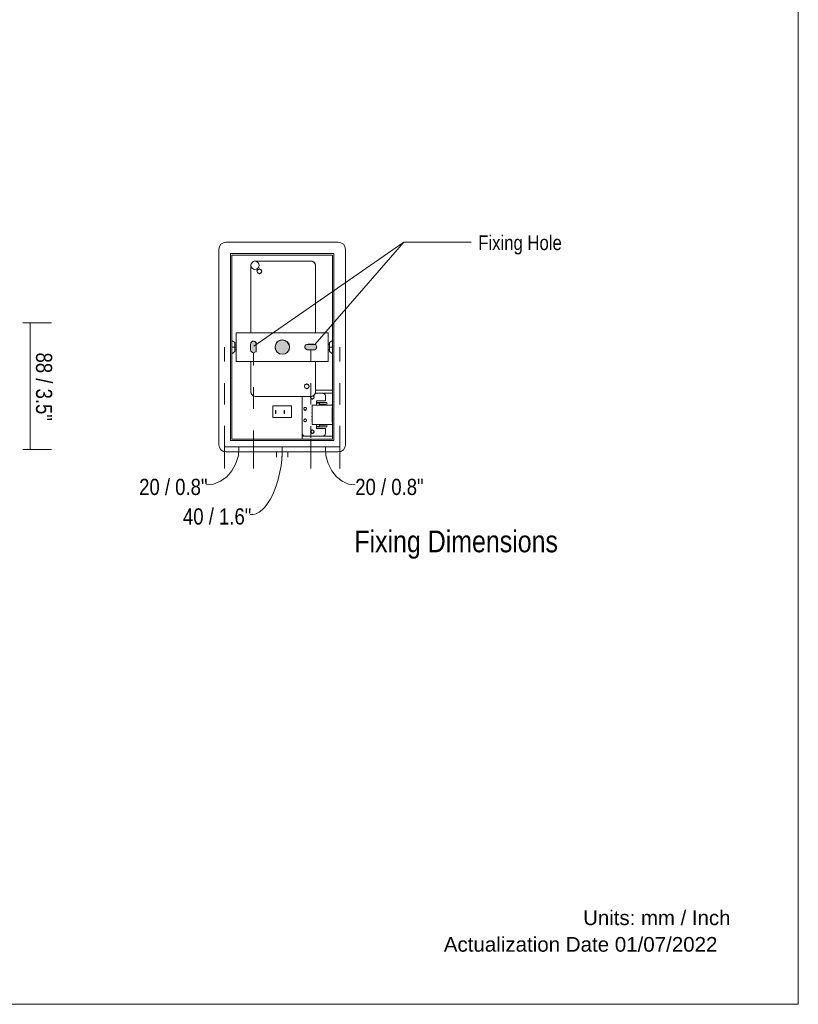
# Model space of a CAD drawing. Header units: millimetres. Extents: x -514 to 565, y -1027 to 499.
# Tile 2 of 4: x 8 to 565, y -1027 to -323. Entities that reach past the tile are written whole.
import ezdxf

# ---------------------------------------------------------------- set-up
doc = ezdxf.new("R2010")
doc.units = ezdxf.units.MM
for name, color, linetype, true_color in [('PDF_Geometría', 7, 'Continuous', 0xc0c0c0), ('PDF_Rellenos sólidos', 7, 'Continuous', 0xf7f7f7), ('PDF_Texto', 7, 'Continuous', 0x5b5b5b)]:
    doc.layers.add(name, color=color, linetype=linetype, true_color=true_color)
doc.styles.add('PDF Arial Narrow', font='ARIALN.TTF')
doc.styles.add('PDF MontserratLight', font='arial.ttf')
doc.styles.add('PDF MontserratThin', font='arial.ttf')

msp = doc.modelspace()

# ---------------------------------------------------------------- hatches: boundary and pattern name
at = {"layer": 'PDF_Rellenos sólidos', "true_color": 0xe2e2e2, "transparency": 33554559}
h = msp.add_hatch(color=254, dxfattribs=at)
h.paths.add_polyline_path([(197.62, -552.23), (196.97, -552.01), (194.35, -552.01), (193.05, -552.67), (192.83, -552.89), (191.96, -553.32), (191.52, -554.19), (191.31, -554.41), (190.65, -555.72), (190.65, -557.46), (190.87, -557.46), (190.87, -558.76), (191.09, -558.76), (191.09, -559.2), (191.31, -559.2), (191.31, -559.63), (191.52, -559.63), (191.52, -560.07), (191.74, -560.07), (192.39, -560.72), (192.83, -560.94), (193.48, -561.59), (194.35, -562.03), (195.66, -562.25), (195.66, -562.03), (197.18, -561.81), (198.93, -560.94), (200.01, -559.85), (200.23, -559.42), (200.45, -558.76), (200.67, -557.89), (200.88, -555.93), (200.67, -555.93), (200.67, -555.5), (200.45, -555.5), (200.45, -555.06), (200.23, -555.06), (200.23, -554.63), (200.01, -554.63), (200.01, -554.19), (198.49, -552.67)])
h.paths.add_polyline_path([(220.48, -556.59), (220.26, -556.59), (220.26, -556.15), (220.04, -556.15), (220.04, -555.72), (219.83, -555.5), (219.17, -555.28), (213.08, -555.28), (212.64, -555.5), (212.64, -555.93), (212.21, -555.93), (211.99, -556.59), (211.99, -557.46), (212.21, -557.46), (212.21, -558.11), (212.42, -558.11), (212.42, -558.55), (212.64, -558.55), (213.08, -558.76), (213.29, -558.98), (218.95, -559.2), (218.95, -558.98), (219.39, -558.76), (220.26, -557.89)])
h.paths.add_polyline_path([(173.02, -555.06), (173.24, -555.28), (173.24, -559.85), (173.45, -559.85), (173.67, -560.07), (173.67, -560.51), (173.89, -560.51), (174.32, -560.94), (174.98, -561.16), (175.2, -561.38), (175.2, -561.16), (175.85, -560.94), (176.28, -560.72), (176.94, -560.07), (177.15, -553.97), (176.5, -553.32), (176.07, -553.1), (174.32, -553.1), (173.67, -553.32), (173.45, -553.97), (173.24, -554.41)])

# ---------------------------------------------------------------- linework, layer by layer
at = {"layer": 'PDF_Geometría', "color": 7, "lineweight": 18}
for points in [[(-514.5, -1027.27), (564.89, -1027.27), (564.89, 499.29), (-514.5, 499.29)], [(162.79, -547.01), (162.79, -567.47), (228.53, -567.47), (228.53, -547.01)], [(173.02, -559.2), (173.02, -555.06), (173.24, -554.63), (173.45, -553.97), (173.67, -553.54), (174.11, -553.32), (174.54, -553.1), (175.2, -553.1), (175.63, -553.1), (176.07, -553.32), (176.5, -553.54), (176.94, -553.97), (177.15, -554.63), (177.15, -555.06), (177.15, -559.2), (177.15, -559.85), (176.94, -560.29), (176.5, -560.72), (176.07, -560.94), (175.63, -561.16), (175.2, -561.38), (174.54, -561.16), (174.11, -560.94), (173.67, -560.72), (173.45, -560.29), (173.24, -559.85)], [(214.16, -555.06), (218.3, -555.06), (218.95, -555.28), (219.39, -555.5), (219.83, -555.72), (220.04, -556.15), (220.26, -556.59), (220.48, -557.24), (220.26, -557.67), (220.04, -558.11), (219.83, -558.55), (219.39, -558.98), (218.95, -559.2), (218.3, -559.2), (214.16, -559.2), (213.51, -559.2), (213.08, -558.98), (212.64, -558.55), (212.21, -558.11), (211.99, -557.67), (211.99, -557.24), (211.99, -556.59), (212.21, -556.15), (212.64, -555.72), (213.08, -555.5), (213.51, -555.28)]]:
    msp.add_lwpolyline(points, close=True, dxfattribs=at)
at = {"layer": 'PDF_Geometría', "color": 254, "lineweight": 9, "true_color": 0xeaeaea}
for points in [[(150.38, -487.36), (150.38, -522.19), (150.38, -557.24), (150.38, -592.07), (150.38, -627.12), (150.81, -629.08), (151.9, -630.82), (153.64, -631.91), (155.6, -632.13), (175.63, -632.13), (195.66, -632.13), (215.69, -632.13), (235.72, -632.13), (237.68, -631.91), (239.42, -630.82), (240.51, -629.08), (240.94, -627.12), (240.94, -592.07), (240.94, -557.24), (240.94, -522.19), (240.94, -487.36), (240.51, -485.4), (239.42, -483.65), (237.68, -482.57), (235.72, -482.13), (215.69, -482.13), (195.66, -482.13), (175.63, -482.13), (155.6, -482.13), (153.64, -482.57), (151.9, -483.65), (150.81, -485.4)], [(235.72, -632.13), (237.68, -631.91), (239.42, -630.82), (240.51, -629.08), (240.94, -627.12), (240.94, -592.07), (240.94, -557.24), (240.94, -522.19), (240.94, -487.36), (240.51, -485.4), (239.42, -483.65), (237.68, -482.57), (235.72, -482.13), (215.69, -482.13), (195.66, -482.13), (175.63, -482.13), (155.6, -482.13), (153.64, -482.57), (151.9, -483.65), (150.81, -485.4), (150.38, -487.36), (150.38, -522.19), (150.38, -557.24), (150.38, -592.07), (150.38, -627.12), (150.81, -629.08), (151.9, -630.82), (153.64, -631.91), (155.6, -632.13), (175.63, -632.13), (195.66, -632.13), (215.69, -632.13)], [(150.38, -487.36), (150.81, -485.4), (151.9, -483.65), (153.64, -482.57), (155.6, -482.13), (153.64, -482.57), (151.9, -483.65), (150.81, -485.4)], [(155.6, -482.13), (175.63, -482.13), (195.66, -482.13), (215.69, -482.13), (235.72, -482.13), (215.69, -482.13), (195.66, -482.13), (175.63, -482.13)], [(235.72, -482.13), (237.68, -482.57), (239.42, -483.65), (240.51, -485.4), (240.94, -487.36), (240.51, -485.4), (239.42, -483.65), (237.68, -482.57)], [(150.38, -487.36), (150.38, -522.19), (150.38, -557.24), (150.38, -592.07), (150.38, -627.12), (150.38, -592.07), (150.38, -557.24), (150.38, -522.19)], [(158.65, -490.4), (158.65, -523.71), (158.65, -557.24), (158.65, -590.55), (158.65, -624.08), (177.15, -624.08), (195.66, -624.08), (214.16, -624.08), (232.67, -624.08), (232.67, -590.55), (232.67, -557.24), (232.67, -523.71), (232.67, -490.4), (214.16, -490.4), (195.66, -490.4), (177.15, -490.4), (158.65, -490.4), (158.65, -523.71), (158.65, -557.24), (158.65, -590.55), (158.65, -624.08), (177.15, -624.08), (195.66, -624.08), (214.16, -624.08), (232.67, -624.08), (232.67, -590.55), (232.67, -557.24), (232.67, -523.71), (232.67, -490.4), (214.16, -490.4), (195.66, -490.4), (177.15, -490.4)], [(159.74, -622.99), (159.74, -590.11), (159.74, -557.24), (159.74, -524.37), (159.74, -491.49), (177.81, -491.49), (195.66, -491.49), (213.73, -491.49), (231.58, -491.49), (231.58, -524.37), (231.58, -557.24), (231.58, -590.11), (231.58, -622.99), (213.73, -622.99), (195.66, -622.99), (177.81, -622.99)], [(240.94, -487.36), (240.94, -522.19), (240.94, -557.24), (240.94, -592.07), (240.94, -627.12), (240.94, -592.07), (240.94, -557.24), (240.94, -522.19)], [(219.39, -547.01), (219.39, -544.18), (219.39, -531.55), (219.39, -518.92), (219.39, -518.71), (219.39, -518.49), (219.39, -518.27), (219.39, -513.04), (219.39, -508.04), (219.39, -503.47), (219.39, -498.89), (219.39, -498.24), (219.17, -497.59), (218.95, -497.15), (218.52, -496.5), (218.08, -496.28), (217.43, -496.06), (217, -495.85), (216.34, -495.85), (206.33, -495.85), (196.31, -495.85), (186.3, -495.85), (176.28, -495.85), (175.63, -495.85), (175.2, -496.06), (174.76, -496.28), (174.32, -496.5), (173.89, -497.15), (173.45, -497.59), (173.24, -498.24), (173.24, -498.89), (173.24, -503.47), (173.24, -508.04), (173.24, -513.04), (173.24, -518.27), (173.24, -518.49), (173.24, -518.71), (173.24, -518.92), (173.24, -531.55), (173.24, -544.18), (173.24, -547.01), (173.24, -544.18), (173.24, -521.54), (173.24, -498.89), (173.45, -497.81), (174.11, -496.72), (175.2, -496.06), (176.28, -495.85), (186.3, -495.85), (196.31, -495.85), (206.33, -495.85), (216.34, -495.85), (217.43, -496.06), (218.52, -496.72), (219.17, -497.81), (219.39, -498.89), (219.39, -521.54), (219.39, -544.18)], [(173.24, -547.01), (173.24, -544.18), (173.24, -531.55), (173.24, -518.92), (173.24, -518.71), (173.24, -518.49), (173.24, -518.27), (173.24, -513.26), (173.24, -508.04), (173.24, -503.25), (173.24, -498.89), (173.24, -521.54), (173.24, -544.18)], [(216.34, -495.85), (206.33, -495.85), (196.31, -495.85), (186.3, -495.85), (176.28, -495.85), (186.3, -495.85), (196.31, -495.85), (206.33, -495.85)], [(204.15, -495.85), (200.23, -495.85), (196.31, -495.85), (192.39, -495.85), (188.69, -495.85), (192.39, -495.85), (196.31, -495.85), (200.23, -495.85)], [(188.69, -495.85), (192.39, -495.85), (196.31, -495.85), (200.23, -495.85), (204.15, -495.85), (200.23, -495.85), (196.31, -495.85), (192.39, -495.85)], [(218.52, -496.5), (218.08, -496.28), (217.43, -496.06), (217, -495.85), (216.34, -495.85), (217.65, -496.06), (218.52, -496.72), (219.17, -497.81), (219.39, -498.89), (219.39, -498.24), (219.17, -497.59), (218.95, -497.15)], [(219.39, -547.01), (219.39, -544.18), (219.39, -521.54), (219.39, -498.89), (219.39, -503.25), (219.39, -508.04), (219.39, -513.26), (219.39, -518.27), (219.39, -518.49), (219.39, -518.71), (219.39, -518.92), (219.39, -531.55), (219.39, -544.18)], [(179.33, -501.29), (180.64, -501.72), (181.07, -503.03), (180.64, -504.34), (179.33, -504.77), (178.24, -504.34), (177.59, -503.03), (178.24, -501.72)], [(179.33, -501.29), (180.64, -502.16), (181.07, -503.03), (180.64, -503.9), (179.33, -504.77), (178.03, -503.9), (177.59, -503.03), (178.03, -502.16)], [(179.33, -504.77), (180.64, -503.9), (181.07, -503.03), (180.64, -502.16), (179.33, -501.29), (178.03, -502.16), (177.59, -503.03), (178.03, -503.9)], [(162.79, -567.47), (162.79, -562.25), (162.79, -557.24), (162.79, -552.01), (162.79, -547.01), (179.33, -547.01), (195.66, -547.01), (212.21, -547.01), (228.53, -547.01), (228.53, -552.01), (228.53, -557.24), (228.53, -562.25), (228.53, -567.47), (212.21, -567.47), (195.66, -567.47), (179.33, -567.47)], [(228.53, -547.01), (228.1, -547.01), (227.88, -547.01), (227.45, -547.01), (227.01, -547.01), (211.33, -547.01), (195.66, -547.01), (179.98, -547.01), (164.31, -547.01), (163.87, -547.01), (163.66, -547.01), (163.22, -547.01), (162.79, -547.01), (179.33, -547.01), (195.66, -547.01), (212.21, -547.01)], [(158.65, -557.24), (158.65, -555.28), (158.65, -553.97), (158.65, -552.89), (158.65, -552.67), (158.65, -552.89), (158.65, -553.97), (158.65, -555.28), (158.65, -557.24), (158.65, -558.98), (158.65, -560.51), (158.65, -561.38), (158.65, -561.81), (158.65, -561.38), (158.65, -560.51), (158.65, -558.98)], [(158.65, -557.24), (158.65, -555.5), (158.65, -553.97), (158.65, -552.89), (158.65, -552.67), (158.65, -552.89), (158.65, -553.97), (158.65, -555.5)], [(158.65, -557.24), (158.65, -555.72), (158.65, -554.19), (158.65, -553.32), (158.65, -553.1), (158.65, -553.32), (158.65, -554.19), (158.65, -555.72), (158.65, -557.24), (158.65, -558.76), (158.65, -560.07), (158.65, -560.94), (158.65, -561.38), (158.65, -560.94), (158.65, -560.07), (158.65, -558.76), (158.65, -557.24), (158.65, -555.5), (158.65, -554.19), (158.65, -553.32), (158.65, -553.1), (158.65, -553.32), (158.65, -554.19), (158.65, -555.5)], [(158.65, -556.59), (158.65, -556.37), (158.65, -555.93), (158.65, -555.72), (158.65, -555.28), (158.65, -554.84), (158.65, -555.28), (158.65, -555.72), (158.65, -555.93), (158.65, -556.37)], [(158.65, -554.84), (158.65, -555.28), (158.65, -555.72), (158.65, -555.93), (158.65, -556.37), (158.65, -555.93), (158.65, -555.72), (158.65, -555.28)], [(191.09, -555.28), (191.09, -555.06)], [(191.96, -553.54), (193.7, -552.45), (193.92, -552.45), (193.7, -552.45)], [(200.23, -555.06), (200.45, -555.28)], [(214.16, -555.06), (215.25, -555.06), (216.34, -555.06), (217.21, -555.06), (218.3, -555.06), (217.21, -555.06), (216.34, -555.06), (215.25, -555.06)], [(218.3, -555.06), (217.21, -555.06), (216.34, -555.06), (215.25, -555.06), (214.16, -555.06), (215.25, -555.06), (216.34, -555.06), (217.21, -555.06)], [(228.53, -555.28), (229.62, -555.28)], [(232.67, -557.24), (232.67, -555.28), (232.67, -553.97), (232.67, -552.89), (232.67, -552.67), (232.67, -552.89), (232.67, -553.97), (232.67, -555.28), (232.67, -557.24), (232.67, -558.98), (232.67, -560.51), (232.67, -561.38), (232.67, -561.81), (232.67, -561.38), (232.67, -560.51), (232.67, -558.98)], [(232.67, -557.24), (232.67, -555.5), (232.67, -553.97), (232.67, -552.89), (232.67, -552.67), (232.67, -552.89), (232.67, -553.97), (232.67, -555.5)], [(232.67, -553.32), (232.67, -553.1), (232.67, -553.32), (232.67, -554.19), (232.67, -555.72), (232.67, -557.24), (232.67, -558.76), (232.67, -560.07), (232.67, -560.94), (232.67, -561.38), (232.67, -560.94), (232.67, -560.07), (232.67, -558.76), (232.67, -557.24), (232.67, -555.72), (232.67, -554.19)], [(232.67, -553.32), (232.67, -554.41), (232.67, -555.72), (232.67, -557.24), (232.67, -558.76), (232.67, -560.07), (232.67, -560.94), (232.67, -561.16), (232.67, -560.94), (232.67, -560.07), (232.67, -558.76), (232.67, -557.24), (232.67, -555.72), (232.67, -554.41), (232.67, -553.32), (232.67, -553.1)], [(232.67, -554.84), (232.67, -555.28), (232.67, -555.5), (232.67, -555.93), (232.67, -556.37), (232.67, -556.15), (232.67, -555.93), (232.67, -556.15), (232.67, -556.37), (232.67, -556.59), (232.67, -556.8), (232.67, -556.59), (232.67, -556.37), (232.67, -555.93), (232.67, -555.5), (232.67, -555.28), (232.67, -555.5), (232.67, -555.93), (232.67, -556.37), (232.67, -556.59), (232.67, -556.8), (232.67, -557.02), (232.67, -557.24), (232.67, -557.02), (232.67, -556.8), (232.67, -556.59), (232.67, -556.37), (232.67, -556.15), (232.67, -555.93), (232.67, -556.15), (232.67, -556.37), (232.67, -555.93), (232.67, -555.5), (232.67, -555.28)], [(158.65, -557.67), (158.65, -557.46), (158.65, -557.24), (158.65, -557.02), (158.65, -556.8), (158.65, -557.02), (158.65, -557.24), (158.65, -557.46)], [(158.65, -557.67), (158.65, -557.46), (158.65, -557.24), (158.65, -557.02), (158.65, -556.8), (158.65, -557.02), (158.65, -557.24), (158.65, -557.46)], [(158.65, -557.24), (158.65, -558.98), (158.65, -560.51), (158.65, -561.38), (158.65, -561.81), (158.65, -561.38), (158.65, -560.51), (158.65, -558.98)], [(158.65, -557.24), (158.65, -558.76), (158.65, -560.07), (158.65, -560.94), (158.65, -561.38), (158.65, -560.94), (158.65, -560.07), (158.65, -558.76)], [(158.65, -559.63), (158.65, -559.2), (158.65, -558.76), (158.65, -558.33), (158.65, -557.89), (158.65, -558.33), (158.65, -558.76), (158.65, -559.2)], [(158.65, -559.63), (158.65, -559.2), (158.65, -558.76), (158.65, -558.33), (158.65, -557.89), (158.65, -558.33), (158.65, -558.76), (158.65, -559.2)], [(232.67, -557.67), (232.67, -557.89), (232.67, -558.11), (232.67, -558.33), (232.67, -558.55), (232.67, -558.33), (232.67, -558.11), (232.67, -557.89), (232.67, -558.11), (232.67, -558.33), (232.67, -558.55), (232.67, -558.33), (232.67, -558.11), (232.67, -557.89), (232.67, -557.67), (232.67, -557.46), (232.67, -557.24), (232.67, -557.02), (232.67, -557.24), (232.67, -557.46)], [(232.67, -557.24), (232.67, -558.98), (232.67, -560.51), (232.67, -561.38), (232.67, -561.81), (232.67, -561.38), (232.67, -560.51), (232.67, -558.98)], [(232.67, -557.46), (232.67, -557.67), (232.67, -558.11), (232.67, -558.55), (232.67, -558.76), (232.67, -559.2), (232.67, -558.76), (232.67, -558.55), (232.67, -558.11), (232.67, -557.67)], [(232.67, -559.63), (232.67, -559.2), (232.67, -558.76), (232.67, -558.55), (232.67, -558.11), (232.67, -558.55), (232.67, -558.76), (232.67, -559.2)], [(227.01, -567.47), (211.33, -567.47), (195.66, -567.47), (179.98, -567.47), (164.31, -567.47), (163.87, -567.47), (163.66, -567.47), (163.22, -567.47), (162.79, -567.47), (179.33, -567.47), (195.66, -567.47), (212.21, -567.47), (228.53, -567.47), (228.1, -567.47), (227.88, -567.47), (227.45, -567.47)], [(173.24, -589.24), (173.24, -584.89), (173.24, -580.1), (173.24, -575.09), (173.24, -569.87), (173.24, -569.65), (173.24, -569.43), (173.24, -567.47)], [(219.39, -567.47), (219.39, -569.43), (219.39, -569.65), (219.39, -569.87), (219.39, -575.09), (219.39, -580.1), (219.39, -584.89), (219.39, -589.24)], [(213.29, -583.58), (214.6, -584.02), (215.04, -585.32), (214.6, -586.41), (213.29, -587.07), (211.99, -586.41), (211.55, -585.32), (211.99, -584.02)], [(213.29, -583.58), (214.6, -584.45), (215.04, -585.32), (214.6, -586.19), (213.29, -587.07), (211.99, -586.19), (211.55, -585.32), (211.99, -584.45)], [(213.29, -587.07), (214.6, -586.19), (215.04, -585.32), (214.6, -584.45), (213.29, -583.58), (211.99, -584.45), (211.55, -585.32), (211.99, -586.19)], [(174.32, -591.64), (174.76, -592.07), (175.2, -592.29), (175.63, -592.29), (176.28, -592.51), (175.2, -592.29), (174.11, -591.42), (173.45, -590.55), (173.24, -589.24), (173.24, -589.9), (173.45, -590.55), (173.89, -591.2)], [(218.52, -591.64), (218.95, -591.2), (219.17, -590.55), (219.39, -589.9), (219.39, -589.24), (219.17, -590.55), (218.52, -591.42), (217.65, -592.29), (216.34, -592.51), (217, -592.29), (217.43, -592.29), (218.08, -592.07)], [(219.39, -587.94), (220.91, -587.94), (226.36, -587.94), (231.58, -587.94)], [(231.58, -587.94), (226.36, -587.94), (220.91, -587.94), (219.39, -587.94), (220.91, -587.94), (226.36, -587.94)], [(220.26, -595.77), (220.26, -596.64), (220.26, -597.52), (220.26, -598.39), (220.26, -598.82), (220.26, -598.39), (220.26, -597.52), (220.26, -596.64), (220.26, -595.77), (222, -595.77), (223.53, -595.77), (225.05, -595.77), (226.57, -595.77), (226.57, -594.9), (226.57, -594.03), (226.57, -592.94), (226.57, -592.07), (226.36, -591.42), (225.92, -590.77), (225.27, -590.33), (224.4, -590.11), (221.35, -590.11), (219.39, -590.11), (221.35, -590.11), (224.4, -590.11), (225.27, -590.33), (225.92, -590.77), (226.36, -591.42), (226.57, -592.07), (226.57, -592.94), (226.57, -594.03), (226.57, -594.9), (226.57, -595.77), (225.05, -595.77), (223.53, -595.77), (222, -595.77), (220.26, -595.77), (220.26, -596.64), (220.26, -597.52), (220.26, -597.95), (220.26, -597.52), (220.26, -596.64)], [(224.4, -590.11), (221.35, -590.11), (219.39, -590.11), (221.35, -590.11)], [(226.57, -592.07), (226.36, -591.42), (225.92, -590.77), (225.27, -590.33), (224.4, -590.11), (225.27, -590.33), (225.92, -590.77), (226.36, -591.42)], [(216.34, -592.51), (206.33, -592.51), (196.31, -592.51), (186.3, -592.51), (176.28, -592.51), (186.3, -592.51), (196.31, -592.51), (206.33, -592.51)], [(188.69, -592.51), (192.39, -592.51), (196.31, -592.51), (200.23, -592.51), (204.15, -592.51), (200.23, -592.51), (196.31, -592.51), (192.39, -592.51)], [(204.15, -592.51), (200.23, -592.51), (196.31, -592.51), (192.39, -592.51), (188.69, -592.51), (192.39, -592.51), (196.31, -592.51), (200.23, -592.51)], [(210.03, -596.86), (210.03, -595.12), (210.03, -593.38), (210.03, -592.51), (210.03, -593.38), (210.03, -595.12)], [(210.03, -592.51), (210.03, -593.38), (210.03, -595.12), (210.03, -596.86), (210.03, -595.12), (210.03, -593.38)], [(220.26, -612.54), (220.26, -613.41), (220.26, -614.28), (220.26, -615.37), (220.26, -614.28), (220.26, -613.63), (220.26, -614.28), (220.26, -615.37), (222, -615.37), (223.53, -615.37), (225.05, -615.37), (226.57, -615.37), (226.57, -616.24), (226.57, -617.11), (226.57, -617.98), (226.57, -618.85), (226.36, -619.72), (225.92, -620.37), (225.27, -620.81), (224.4, -621.03), (221.35, -621.03), (218.3, -621.03), (215.25, -621.03), (212.21, -621.03), (211.33, -620.81), (210.68, -620.37), (210.25, -619.72), (210.03, -618.85), (210.03, -612.1), (210.03, -605.57), (210.03, -598.82), (210.03, -592.51), (210.03, -598.82), (210.03, -605.57), (210.03, -612.1), (210.03, -618.85), (210.25, -619.72), (210.68, -620.37), (211.33, -620.81), (212.21, -621.03), (215.25, -621.03), (218.3, -621.03), (221.35, -621.03), (224.4, -621.03), (225.27, -620.81), (225.92, -620.37), (226.36, -619.72), (226.57, -618.85), (226.57, -617.98), (226.57, -617.11), (226.57, -616.24), (226.57, -615.37), (225.05, -615.37), (223.53, -615.37), (222, -615.37), (220.26, -615.37), (220.26, -614.28), (220.26, -613.41)], [(210.03, -618.85), (210.03, -612.1), (210.03, -605.57), (210.03, -598.82), (210.03, -592.51), (210.03, -598.82), (210.03, -605.57), (210.03, -612.1)], [(218.52, -593.16), (218.3, -593.81), (218.52, -593.16), (218.3, -592.51), (218.52, -593.16), (218.08, -594.03), (218.52, -593.16), (218.08, -592.29)], [(226.57, -595.77), (225.05, -595.77), (223.53, -595.77), (222, -595.77), (220.26, -595.77), (222, -595.77), (223.53, -595.77), (225.05, -595.77)], [(220.26, -596.86), (223.09, -596.86), (227.66, -596.86), (227.66, -598.82), (227.66, -596.86), (223.09, -596.86)], [(227.66, -596.86), (223.09, -596.86), (220.26, -596.86), (223.09, -596.86)], [(226.57, -598.17), (225.49, -598.17), (224.4, -598.17), (223.53, -598.17), (222.44, -598.17), (223.53, -598.17), (224.4, -598.17), (225.49, -598.17)], [(226.57, -595.77), (226.57, -594.9), (226.57, -594.03), (226.57, -592.94), (226.57, -592.07), (226.57, -592.94), (226.57, -594.03), (226.57, -594.9)], [(231.36, -598.82), (231.36, -598.6), (231.36, -598.39), (231.36, -598.17), (231.58, -598.17), (231.58, -598.39), (231.58, -598.6), (231.58, -598.39), (231.58, -598.17), (231.58, -598.39), (231.58, -598.17), (231.36, -598.17), (231.36, -598.39), (231.36, -598.6)], [(231.36, -598.17), (231.36, -598.39), (231.36, -598.6), (231.36, -598.82), (231.36, -598.6), (231.36, -598.39)], [(231.58, -597.95), (231.58, -598.39)], [(202.41, -607.53), (202.41, -605.57), (202.41, -603.39), (202.41, -601.43), (202.41, -599.26), (198.93, -599.26), (195.66, -599.26), (192.39, -599.26), (188.91, -599.26), (188.91, -601.43), (188.91, -603.39), (188.91, -605.57), (188.91, -607.53), (192.39, -607.53), (195.66, -607.53), (199.14, -607.53)], [(202.41, -599.26), (198.93, -599.26), (195.66, -599.26), (192.39, -599.26), (188.91, -599.26), (188.91, -601.43), (188.91, -603.39), (188.91, -605.57), (188.91, -607.53), (192.39, -607.53), (195.66, -607.53), (199.14, -607.53), (202.41, -607.53), (202.41, -605.57), (202.41, -603.39), (202.41, -601.43)], [(202.41, -599.26), (198.93, -599.26), (195.66, -599.26), (192.39, -599.26), (188.91, -599.26), (192.39, -599.26), (195.66, -599.26), (198.93, -599.26)], [(188.91, -599.26), (188.91, -601.43), (188.91, -603.39), (188.91, -605.57), (188.91, -607.53), (188.91, -605.57), (188.91, -603.39), (188.91, -601.43)], [(190.87, -602.52), (191.09, -602.52), (191.09, -602.96), (191.09, -603.61), (191.09, -604.26), (191.09, -604.7), (190.87, -604.7), (190.87, -604.26), (190.87, -603.61), (190.87, -602.96)], [(190.87, -602.52), (190.87, -602.96), (190.87, -603.61), (190.87, -604.26), (190.87, -604.7), (190.87, -604.26), (190.87, -603.61), (190.87, -602.96)], [(191.09, -604.7), (191.09, -604.26), (191.09, -603.61), (191.09, -602.96), (191.09, -602.52), (190.87, -602.52), (190.87, -602.96), (190.87, -603.61), (190.87, -604.26), (190.87, -604.7)], [(190.87, -603.61), (190.87, -604.05), (190.87, -603.61), (190.87, -603.18)], [(191.09, -604.7), (191.09, -604.26), (191.09, -603.61), (191.09, -602.96), (191.09, -602.52), (191.09, -602.96), (191.09, -603.61), (191.09, -604.26)], [(191.09, -603.61), (191.09, -603.18), (191.09, -603.61), (191.09, -604.05)], [(197.18, -602.52), (197.4, -602.52), (197.4, -602.96), (197.4, -603.61), (197.4, -604.26), (197.4, -604.7), (197.18, -604.7), (197.18, -604.26), (197.18, -603.61), (197.18, -602.96)], [(197.18, -602.52), (197.18, -602.96), (197.18, -603.61), (197.18, -604.26), (197.18, -604.7), (197.18, -604.26), (197.18, -603.61), (197.18, -602.96)], [(197.4, -604.7), (197.4, -604.26), (197.4, -603.61), (197.4, -602.96), (197.4, -602.52), (197.18, -602.52), (197.18, -602.96), (197.18, -603.61), (197.18, -604.26), (197.18, -604.7)], [(197.18, -603.61), (197.18, -604.05), (197.18, -603.61), (197.18, -603.18)], [(197.4, -604.7), (197.4, -604.26), (197.4, -603.61), (197.4, -602.96), (197.4, -602.52), (197.4, -602.96), (197.4, -603.61), (197.4, -604.26)], [(197.4, -603.61), (197.4, -604.05), (197.4, -603.61), (197.4, -603.18)], [(202.41, -607.53), (202.41, -605.57), (202.41, -603.39), (202.41, -601.43), (202.41, -599.26), (202.41, -601.43), (202.41, -603.39), (202.41, -605.57)], [(212.21, -600.35), (212.86, -600.78), (213.08, -601.43), (212.86, -601.87), (212.21, -602.52), (211.33, -601.87), (211.12, -601.43), (211.33, -600.78)], [(212.21, -602.52), (211.33, -602.09), (211.12, -601.43), (211.33, -600.56), (212.21, -600.35), (211.33, -600.56), (211.12, -601.43), (211.33, -602.09), (212.21, -602.52), (212.86, -601.87), (213.08, -601.43), (212.86, -600.78), (212.21, -600.35), (211.33, -600.78), (211.12, -601.43), (211.33, -601.87)], [(212.21, -600.35), (212.86, -600.56), (213.08, -601.43), (212.86, -602.09), (212.21, -602.52), (212.86, -602.09), (213.08, -601.43), (212.86, -600.56)], [(217.21, -601.22), (216.78, -601.65), (217.21, -602.09), (217, -602.09), (216.78, -601.65), (217, -601.22)], [(217.21, -603.61), (216.78, -604.26), (217.21, -604.7), (217, -604.48), (216.78, -604.26), (217, -603.83)], [(231.58, -598.82), (228.1, -598.82), (224.4, -598.82), (220.91, -598.82), (217.21, -598.82), (218.52, -598.82), (219.83, -598.82), (221.13, -598.82), (222.44, -598.82), (224.83, -598.82), (227.01, -598.82), (229.4, -598.82)], [(231.36, -610.8), (231.58, -610.8), (231.58, -611.23), (231.58, -611.67), (231.58, -612.1), (231.58, -612.54), (228.1, -612.54), (224.4, -612.54), (220.91, -612.54), (217.21, -612.54), (217.21, -609.27), (217.21, -605.79), (217.21, -602.3), (217.21, -598.82), (220.91, -598.82), (224.4, -598.82), (228.1, -598.82), (231.58, -598.82), (231.58, -599.26), (231.58, -599.69), (231.58, -600.13), (231.58, -600.56), (231.58, -600.13), (231.58, -600.56), (231.36, -600.56), (231.36, -603.18), (231.36, -605.79), (231.36, -608.18)], [(217.21, -598.82), (217.21, -602.3), (217.21, -605.79), (217.21, -609.27), (217.21, -612.54), (217.21, -611.88), (217.21, -611.23), (217.21, -610.58), (217.21, -609.92), (217.21, -609.71), (217.21, -609.49), (217.21, -609.27), (217.21, -608.84), (217.21, -608.18), (217.21, -607.75), (217.21, -607.31), (217.21, -607.09), (217.21, -606.88), (217.21, -606.66), (217.21, -606.22), (217.21, -605.79), (217.21, -605.13), (217.21, -604.7), (217.21, -604.48), (217.21, -604.26), (217.21, -603.61), (217.21, -603.18), (217.21, -602.74), (217.21, -602.09), (217.21, -601.87), (217.21, -601.65), (217.21, -601), (217.21, -600.13), (217.21, -599.47)], [(231.58, -610.8), (231.58, -608.18), (231.58, -605.79), (231.58, -603.18), (231.58, -600.56), (231.36, -600.56), (231.36, -603.18), (231.36, -605.79), (231.36, -608.18), (231.36, -610.8)], [(231.36, -600.56), (231.36, -603.18), (231.36, -605.79), (231.36, -608.18), (231.36, -610.8), (231.36, -608.18), (231.36, -605.79), (231.36, -603.18)], [(231.58, -600.56), (231.58, -598.82)], [(232.67, -602.09), (232.67, -598.82)], [(232.67, -612.75), (232.67, -609.27), (232.67, -605.79), (232.67, -602.3), (232.67, -605.79), (232.67, -609.27)], [(232.67, -612.75), (232.67, -609.27), (232.67, -605.79), (232.67, -602.3), (232.67, -605.79), (232.67, -609.27)], [(188.91, -607.53), (192.39, -607.53), (195.66, -607.53), (199.14, -607.53), (202.41, -607.53), (199.14, -607.53), (195.66, -607.53), (192.39, -607.53)], [(212.21, -608.62), (212.86, -609.05), (213.08, -609.71), (212.86, -610.14), (212.21, -610.58), (211.33, -610.14), (211.12, -609.71), (211.33, -609.05)], [(212.21, -610.58), (212.86, -610.14), (213.08, -609.71), (212.86, -609.05), (212.21, -608.62), (211.33, -609.05), (211.12, -609.71), (211.33, -610.14)], [(212.21, -608.62), (212.86, -608.84), (213.08, -609.71), (212.86, -610.36), (212.21, -610.58), (212.86, -610.36), (213.08, -609.71), (212.86, -608.84)], [(217.21, -606.22), (216.78, -606.88), (217.21, -607.31), (217, -607.09), (216.78, -606.88), (217, -606.44)], [(217.21, -608.84), (216.78, -609.27), (217.21, -609.92), (217, -609.71), (216.78, -609.27), (217, -609.05)], [(227.66, -612.54), (227.66, -614.28), (223.09, -614.28), (220.26, -614.28), (223.09, -614.28), (227.66, -614.28)], [(222.44, -614.06), (222.44, -613.63), (222.44, -613.41), (222.44, -612.97), (222.44, -612.54), (222, -612.54), (221.35, -612.54), (220.91, -612.54), (220.26, -612.54), (220.26, -612.97), (220.26, -613.41), (220.26, -613.63), (220.26, -614.06), (220.91, -614.06), (221.35, -614.06), (222, -614.06)], [(222.44, -612.97), (222.44, -612.54), (222.44, -612.97), (223.53, -612.97), (224.4, -612.97), (225.49, -612.97), (226.57, -612.97), (226.57, -612.54), (226.57, -612.97), (225.49, -612.97), (224.4, -612.97), (223.53, -612.97)], [(227.66, -614.28), (227.66, -612.54)], [(231.58, -613.19), (231.36, -613.19), (231.36, -612.97), (231.36, -612.75), (231.36, -612.54), (231.36, -612.75), (231.36, -612.97), (231.36, -613.19), (231.58, -613.19), (231.58, -612.97), (231.58, -612.75), (231.58, -612.97)], [(231.36, -612.54), (231.36, -612.75), (231.36, -612.97), (231.36, -613.19), (231.36, -612.97), (231.36, -612.75)], [(231.58, -612.75), (231.58, -610.8)], [(210.03, -614.28), (210.03, -616.02), (210.03, -617.54), (210.03, -619.29), (210.03, -621.03), (210.03, -621.25), (210.03, -621.46), (210.03, -621.9), (210.03, -622.12), (210.03, -622.55), (210.03, -622.99), (210.03, -622.77), (210.03, -622.33), (210.03, -621.68), (210.03, -621.03), (210.03, -619.29), (210.03, -617.54), (210.03, -616.02)], [(210.03, -618.85), (210.25, -619.72), (210.68, -620.37), (211.33, -620.81), (212.21, -621.03), (211.33, -620.81), (210.68, -620.37), (210.25, -619.72)], [(217.21, -619.07), (216.34, -618.42), (215.91, -617.76), (216.34, -617.11), (217.21, -616.46), (218.3, -617.11), (218.52, -617.76), (218.3, -618.42)], [(216.34, -618.42), (215.91, -617.76), (216.56, -617.11), (215.91, -617.76), (216.56, -618.63), (215.91, -617.76), (216.34, -617.11), (215.91, -617.76)], [(218.52, -617.76), (218.3, -618.42), (218.52, -617.76), (218.3, -617.11), (218.52, -617.76), (218.08, -618.63), (218.52, -617.76), (218.08, -617.11)], [(220.26, -614.28), (223.09, -614.28), (227.66, -614.28), (223.09, -614.28)], [(226.57, -615.37), (225.05, -615.37), (223.53, -615.37), (222, -615.37), (220.26, -615.37), (222, -615.37), (223.53, -615.37), (225.05, -615.37)], [(226.57, -612.97), (225.49, -612.97), (224.4, -612.97), (223.53, -612.97), (222.44, -612.97), (223.53, -612.97), (224.4, -612.97), (225.49, -612.97)], [(222.44, -612.97), (222.44, -613.41), (222.44, -613.63), (222.44, -613.41), (222.44, -613.19)], [(222.44, -612.97), (222.44, -613.41), (222.44, -613.63), (222.44, -613.41), (222.44, -613.19)], [(226.57, -618.85), (226.36, -619.72), (225.92, -620.37), (225.27, -620.81), (224.4, -621.03), (225.27, -620.81), (225.92, -620.37), (226.36, -619.72)], [(226.57, -615.37), (226.57, -616.24), (226.57, -617.11), (226.57, -617.98), (226.57, -618.85), (226.57, -617.98), (226.57, -617.11), (226.57, -616.24)], [(224.4, -621.03), (221.35, -621.03), (218.3, -621.03), (215.25, -621.03), (212.21, -621.03), (215.25, -621.03), (218.3, -621.03), (221.35, -621.03)], [(155.6, -632.13), (153.64, -631.91), (151.9, -630.82), (150.81, -629.08), (150.38, -627.12), (150.81, -629.08), (151.9, -630.82), (153.64, -631.91)], [(235.72, -632.13), (215.69, -632.13), (195.66, -632.13), (175.63, -632.13), (155.6, -632.13), (175.63, -632.13), (195.66, -632.13), (215.69, -632.13)], [(240.94, -627.12), (240.51, -629.08), (239.42, -630.82), (237.68, -631.91), (235.72, -632.13), (237.68, -631.91), (239.42, -630.82), (240.51, -629.08)]]:
    msp.add_lwpolyline(points, close=True, dxfattribs=at)
at = {"layer": 'PDF_Geometría', "color": 251, "lineweight": 9, "true_color": 0x5b5b5b}
for points in [[(175.41, -556.59), (282.74, -482.13), (218.95, -555.5)], [(330.86, -482.13), (282.74, -482.13)], [(15.4, -539.82), (10.17, -539.82)], [(30.64, -630.39), (15.4, -630.39), (15.4, -539.82), (30.64, -539.82)], [(154.51, -628.65), (154.51, -623.42)], [(175.2, -623.42), (175.2, -628.65), (175.2, -644.1)], [(216.12, -623.42), (216.12, -628.65), (216.12, -644.1)], [(236.81, -628.65), (236.81, -623.42)], [(15.4, -630.39), (10.17, -630.39)], [(164.75, -628.65), (164.31, -634.74), (162.57, -640.4), (159.74, -645.63), (156.04, -649.98), (151.47, -653.03), (146.46, -655.21), (141.23, -655.86)], [(154.51, -644.1), (154.51, -628.65), (175.2, -628.65), (216.12, -628.65), (236.81, -628.65), (236.81, -644.1)], [(226.57, -628.65), (227.01, -634.74), (228.53, -640.4), (231.15, -645.63), (234.63, -649.98), (238.55, -653.03), (243.12, -655.21), (247.91, -655.86)]]:
    msp.add_lwpolyline(points, dxfattribs=at)
at = {"layer": 'PDF_Geometría', "color": 254, "lineweight": 9, "true_color": 0xeaeaea}
for points in [[(159.74, -560.72), (159.74, -561.59), (159.74, -562.03), (159.74, -590.11), (159.74, -622.99), (177.81, -622.99), (195.66, -622.99), (210.03, -622.99), (195.66, -622.99), (177.81, -622.99), (159.74, -622.99), (177.81, -622.99), (195.66, -622.99), (213.73, -622.99), (231.58, -622.99), (231.58, -590.11), (231.58, -557.24), (231.58, -524.37), (231.58, -491.49), (231.58, -524.37), (231.58, -552.45), (231.58, -524.37), (231.58, -491.49), (213.73, -491.49), (195.66, -491.49), (177.81, -491.49), (159.74, -491.49), (177.81, -491.49), (195.66, -491.49), (213.73, -491.49), (231.58, -491.49), (213.73, -491.49), (195.66, -491.49), (177.81, -491.49), (159.74, -491.49), (159.74, -524.37), (159.74, -552.45), (159.74, -524.37), (159.74, -491.49), (159.74, -524.37), (159.74, -557.24), (159.74, -590.11), (159.74, -622.99), (159.74, -590.11), (159.74, -562.03), (161.7, -560.29)], [(162.79, -557.46), (162.79, -557.24), (162.79, -558.55), (162.79, -559.2), (162.79, -562.25), (162.79, -567.47), (163.22, -567.47), (163.66, -567.47), (163.87, -567.47), (164.31, -567.47), (179.98, -567.47), (195.66, -567.47), (211.33, -567.47), (227.01, -567.47), (227.45, -567.47), (227.88, -567.47), (228.1, -567.47), (228.53, -567.47), (228.53, -562.25), (228.53, -558.98), (228.53, -562.25), (228.53, -567.47), (228.53, -562.25), (228.53, -557.24), (228.53, -552.01), (228.53, -547.01), (228.53, -552.01), (228.53, -555.28), (228.53, -552.01), (228.53, -547.01), (228.1, -547.01), (227.88, -547.01), (227.45, -547.01), (227.01, -547.01), (211.33, -547.01), (195.66, -547.01), (179.98, -547.01), (164.31, -547.01), (163.87, -547.01), (163.66, -547.01), (163.22, -547.01), (162.79, -547.01), (162.79, -552.01), (162.79, -555.06), (162.79, -555.28)], [(162.79, -557.24), (162.79, -555.72), (162.79, -555.06), (162.79, -552.01), (162.79, -547.01), (162.79, -552.01), (162.79, -557.24), (162.79, -562.25), (162.79, -567.47), (162.79, -562.25), (162.79, -559.2), (162.79, -558.98)], [(161.7, -553.97), (159.74, -552.45), (159.74, -552.67), (159.74, -553.76), (159.74, -555.28), (159.74, -557.24), (160.17, -557.24), (160.83, -557.24), (161.26, -557.24), (161.7, -557.24), (161.7, -558.98), (161.7, -560.07), (161.7, -560.29), (161.7, -560.07), (161.7, -559.2), (162.79, -559.2)], [(159.74, -555.28), (159.74, -553.76), (159.74, -553.1)], [(161.7, -559.2), (161.7, -558.55), (161.7, -557.24), (161.7, -555.93), (161.7, -555.06), (161.7, -554.19), (161.7, -553.97), (161.7, -554.19), (161.7, -555.06), (161.7, -554.41), (161.7, -553.97), (161.7, -554.41), (161.7, -555.5), (161.7, -557.24), (162.79, -557.24), (161.7, -557.24), (161.7, -555.72), (161.7, -555.06), (161.7, -555.28)], [(162.79, -555.06), (161.7, -555.06)], [(173.24, -554.41), (173.67, -553.76), (174.32, -553.32), (175.2, -553.1), (175.85, -553.32), (176.5, -553.76), (176.94, -554.41)], [(190.87, -555.5), (190.87, -555.5)], [(190.87, -555.5), (190.87, -555.5)], [(191.31, -554.63), (191.09, -555.06), (191.96, -553.54), (193.48, -552.67), (191.96, -553.54)], [(193.92, -552.45), (195.66, -552.01), (195.01, -552.23), (195.66, -552.01), (196.31, -552.23), (195.66, -552.01), (197.4, -552.45), (197.84, -552.45), (199.36, -553.54), (197.84, -552.67), (199.36, -553.54), (200.23, -555.06), (200.01, -554.63)], [(199.36, -553.54), (197.84, -552.45), (197.4, -552.45)], [(200.45, -555.5), (200.45, -555.5)], [(228.53, -555.28), (228.53, -555.06), (228.53, -555.28)], [(228.53, -555.28), (228.53, -555.06), (228.53, -555.28)], [(229.62, -555.06), (228.53, -555.06)], [(228.53, -556.15), (228.53, -555.72), (228.53, -555.5)], [(231.58, -559.2), (231.58, -560.51), (231.58, -558.98), (231.58, -557.24), (231.15, -557.24), (230.71, -557.24), (230.06, -557.24), (229.62, -557.24), (229.62, -558.33), (229.62, -559.42), (229.62, -560.07), (229.62, -560.29), (229.62, -560.07), (229.62, -559.42), (229.62, -558.98), (229.62, -560.07), (229.62, -560.29), (229.62, -560.07), (229.62, -558.98), (229.62, -557.24), (229.62, -555.5), (229.62, -554.41), (229.62, -553.97), (229.62, -554.41), (229.62, -555.28), (229.62, -555.06), (229.62, -554.19), (229.62, -553.97), (229.62, -554.19), (229.62, -555.06), (229.62, -555.93), (229.62, -557.24), (230.06, -557.24), (230.71, -557.24), (231.15, -557.24), (231.58, -557.24), (231.58, -555.28), (231.58, -553.76), (231.58, -552.67), (231.58, -552.45), (229.62, -553.97)], [(229.62, -555.28), (229.62, -555.06), (229.62, -555.28)], [(229.62, -555.28), (229.62, -555.06), (229.62, -555.28)], [(229.62, -555.5), (229.62, -555.72), (229.62, -556.15)], [(231.58, -553.1), (231.58, -553.76), (231.58, -555.28)], [(158.65, -556.37), (158.65, -556.59), (158.65, -556.37)], [(158.65, -557.89), (158.65, -557.89)], [(159.74, -558.55), (159.74, -557.24), (159.74, -556.37)], [(161.7, -558.98), (161.7, -559.2), (161.7, -559.42), (161.7, -560.07), (161.7, -560.29), (161.7, -560.07), (161.7, -559.42), (161.7, -558.33), (161.7, -557.24), (161.26, -557.24), (160.83, -557.24), (160.17, -557.24), (159.74, -557.24), (159.74, -558.98), (159.74, -560.51), (159.74, -559.2)], [(161.7, -557.02), (161.7, -557.24), (161.7, -557.46)], [(228.53, -557.02), (228.53, -557.24), (228.53, -557.46), (228.53, -557.24), (228.53, -556.8)], [(228.53, -558.76), (228.53, -558.55), (228.53, -558.33)], [(228.53, -558.98), (228.53, -559.2), (228.53, -558.98)], [(228.53, -558.98), (228.53, -559.2), (228.53, -558.98)], [(228.53, -559.2), (229.62, -559.2)], [(229.62, -556.8), (229.62, -557.24), (229.62, -557.46), (229.62, -557.24), (229.62, -557.02)], [(229.62, -558.33), (229.62, -558.55), (229.62, -558.76)], [(229.62, -558.98), (229.62, -559.2), (229.62, -558.98)], [(229.62, -558.98), (229.62, -559.2), (229.62, -558.98)], [(229.62, -560.29), (231.58, -562.03), (231.58, -587.94), (231.58, -562.03), (231.58, -561.59), (231.58, -560.72)], [(231.58, -556.37), (231.58, -557.24), (231.58, -558.55)], [(216.34, -592.51), (206.33, -592.51), (196.31, -592.51), (186.3, -592.51), (176.28, -592.51), (175.63, -592.29), (175.2, -592.29), (174.76, -592.07), (174.32, -591.64), (173.89, -591.2), (173.45, -590.55), (173.24, -589.9), (173.24, -589.24), (173.24, -584.89), (173.24, -580.1), (173.24, -575.09), (173.24, -569.87), (173.24, -569.65), (173.24, -569.43), (173.24, -567.47), (173.24, -589.24), (173.45, -590.55), (174.11, -591.42), (175.2, -592.29), (176.28, -592.51), (186.3, -592.51), (196.31, -592.51), (206.33, -592.51), (216.34, -592.51), (217.43, -592.29), (218.52, -591.42), (219.17, -590.55), (219.39, -589.24), (219.39, -567.47), (219.39, -569.43), (219.39, -569.65), (219.39, -569.87), (219.39, -575.09), (219.39, -580.1), (219.39, -584.89), (219.39, -589.24), (219.39, -589.9), (219.17, -590.55), (218.95, -591.2), (218.52, -591.64), (218.08, -592.07), (217.43, -592.29), (217, -592.29), (216.34, -592.51), (215.91, -593.16), (216.56, -594.03), (215.91, -593.16), (216.56, -592.51), (215.91, -593.16), (216.34, -593.81), (215.91, -593.16), (216.34, -592.51), (215.91, -593.16), (216.34, -594.03), (217.21, -594.47), (216.34, -593.81), (215.91, -593.16), (216.34, -592.51), (215.91, -593.16), (216.34, -593.81), (217.21, -594.47), (218.3, -593.81), (218.52, -593.16), (218.3, -592.51), (217.65, -592.07), (218.3, -592.51), (218.52, -593.16), (218.3, -593.81), (217.43, -594.47)], [(219.39, -587.94), (220.91, -587.94), (226.36, -587.94), (231.58, -587.94), (231.58, -588.15), (231.58, -588.59), (231.58, -589.24), (231.58, -590.11), (226.36, -590.11), (220.91, -590.11), (219.39, -590.11), (220.91, -590.11), (226.36, -590.11), (231.58, -590.11), (231.58, -597.73), (231.58, -590.11), (231.58, -589.24), (231.58, -588.59), (231.58, -588.15), (231.58, -587.94)], [(217.87, -592.07), (218.08, -592.29), (218.52, -593.16), (218.08, -594.03), (217.21, -594.47)], [(217.21, -602.09), (217.21, -601.87), (217.21, -601.65), (217.21, -601), (217.21, -600.13), (217.21, -599.47), (217.21, -598.82), (218.08, -598.82), (218.74, -598.82), (219.61, -598.82), (220.26, -598.82), (220.26, -598.39), (220.26, -598.17), (220.26, -597.95), (220.26, -598.17), (220.26, -598.39), (220.26, -598.82), (220.91, -598.82), (221.35, -598.82), (222, -598.82), (222.44, -598.82), (222.44, -598.39), (222.44, -598.17), (223.53, -598.17), (224.4, -598.17), (225.49, -598.17), (226.57, -598.17), (226.57, -598.82), (226.57, -598.17), (226.57, -598.82), (226.57, -598.17), (225.49, -598.17), (224.4, -598.17), (223.53, -598.17), (222.44, -598.17), (222.44, -598.39), (222.44, -598.82), (222.44, -598.39), (222.44, -598.17), (222.44, -597.73), (222.44, -597.3), (222, -597.3), (221.35, -597.3), (220.91, -597.3), (220.26, -597.3), (220.26, -597.73), (220.26, -597.3), (220.91, -597.3), (221.35, -597.3), (222, -597.3), (222.44, -597.3), (222.44, -597.52), (222.44, -597.73), (222.44, -597.95), (222.44, -597.73), (222.44, -598.17), (222.44, -597.73), (222.44, -597.95), (222.44, -597.73), (222.44, -597.52), (222.44, -597.3), (222.44, -597.73), (222.44, -598.17), (222.44, -598.39), (222.44, -598.82), (224.83, -598.82), (227.01, -598.82), (229.4, -598.82), (231.58, -598.82), (231.58, -599.26), (231.58, -599.69), (231.58, -600.13), (231.58, -600.56), (231.58, -603.18), (231.58, -605.79), (231.58, -608.18), (231.58, -610.8), (231.58, -611.23), (231.58, -611.67), (231.58, -612.1), (231.58, -612.54), (229.4, -612.54), (227.01, -612.54), (224.83, -612.54), (227.01, -612.54), (229.4, -612.54), (231.58, -612.54), (228.1, -612.54), (224.4, -612.54), (220.91, -612.54), (217.21, -612.54), (218.52, -612.54), (219.83, -612.54), (221.13, -612.54), (222.44, -612.54), (224.61, -612.54), (222.44, -612.54), (222.44, -612.97), (222.44, -613.41), (222.44, -613.63), (222.44, -614.06), (222.44, -613.84), (222.44, -613.63), (222.44, -613.41), (222.44, -613.63), (222.44, -613.84), (222.44, -614.06), (222, -614.06), (221.35, -614.06), (220.91, -614.06), (220.26, -614.06), (220.26, -613.63), (220.26, -613.41), (220.26, -612.97), (220.26, -612.54), (219.61, -612.54), (218.74, -612.54), (218.08, -612.54), (217.21, -612.54), (217.21, -611.88), (217.21, -611.23), (217.21, -610.58), (217.21, -609.92)], [(227.66, -598.82), (227.66, -596.86), (227.66, -598.82)], [(231.58, -598.17), (231.58, -598.17)], [(231.58, -598.17), (231.58, -598.17)], [(191.09, -602.52), (190.87, -602.52), (191.09, -602.52)], [(190.87, -603.61), (190.87, -603.18), (190.87, -603.61)], [(190.87, -603.61), (190.87, -604.05), (190.87, -603.61)], [(190.87, -604.7), (191.09, -604.7), (190.87, -604.7)], [(191.09, -603.61), (191.09, -603.18), (191.09, -603.61)], [(191.09, -603.61), (191.09, -604.05), (191.09, -603.61)], [(197.4, -602.52), (197.18, -602.52), (197.4, -602.52)], [(197.18, -603.61), (197.18, -603.18), (197.18, -603.61)], [(197.18, -603.61), (197.18, -604.05), (197.18, -603.61)], [(197.18, -604.7), (197.4, -604.7), (197.18, -604.7)], [(197.4, -603.61), (197.4, -603.18), (197.4, -603.61)], [(197.4, -603.61), (197.4, -604.05), (197.4, -603.61)], [(217.21, -604.7), (217.21, -604.48), (217.21, -604.26), (217.21, -603.61), (217.21, -603.18), (217.21, -602.74), (217.21, -602.09), (216.78, -601.65), (217.21, -601.22)], [(217.21, -607.31), (217.21, -607.09), (217.21, -606.88), (217.21, -606.66), (217.21, -606.22), (217.21, -605.79), (217.21, -605.13), (217.21, -604.7), (216.78, -604.26), (217.21, -603.61)], [(232.67, -602.09), (232.67, -598.82), (232.67, -602.09)], [(212.21, -610.58), (211.33, -610.36), (211.12, -609.71), (211.33, -608.84), (212.21, -608.62), (211.33, -608.84), (211.12, -609.71), (211.33, -610.36), (211.99, -610.58)], [(217.21, -608.84), (216.78, -609.27), (217.21, -609.92), (217.21, -609.71), (217.21, -609.49), (217.21, -609.27), (217.21, -608.84), (217.21, -608.18), (217.21, -607.75), (217.21, -607.31), (216.78, -606.88), (217.21, -606.44)], [(226.57, -612.54), (226.57, -612.97), (226.57, -612.54)], [(210.03, -622.99), (231.58, -622.99), (226.36, -622.99), (220.91, -622.99), (215.47, -622.99), (210.03, -622.99), (210.03, -622.77), (210.03, -622.33), (210.03, -621.68), (210.03, -621.03), (215.47, -621.03), (220.91, -621.03), (226.36, -621.03), (231.58, -621.03), (231.58, -621.68), (231.58, -622.33), (231.58, -622.77), (231.58, -622.99), (226.36, -622.99), (220.91, -622.99), (215.47, -622.99), (210.03, -622.99), (210.03, -622.55), (210.03, -622.12), (210.03, -621.9), (210.03, -621.46), (210.03, -621.25), (210.03, -621.03), (210.03, -619.29), (210.03, -617.54), (210.03, -616.02), (210.03, -614.28), (210.03, -616.02), (210.03, -617.54), (210.03, -619.29), (210.03, -621.03), (215.47, -621.03), (220.91, -621.03), (226.36, -621.03), (231.58, -621.03), (231.58, -613.19), (231.58, -621.03), (231.58, -621.68), (231.58, -622.33), (231.58, -622.77), (231.58, -622.99)], [(217.21, -619.07), (218.08, -618.85), (218.52, -617.76), (218.08, -616.89), (217.21, -616.46), (216.34, -617.11), (215.91, -617.76), (216.34, -618.42), (217.21, -619.07), (216.34, -618.85), (215.91, -617.76), (216.34, -616.89), (217.21, -616.46), (218.3, -617.11), (218.52, -617.76), (218.3, -618.42), (217.43, -619.07)], [(231.58, -613.19), (231.58, -613.19)], [(191.52, -636.05), (191.52, -632.13)], [(195.66, -636.05), (195.66, -632.13), (195.66, -636.05)], [(199.8, -632.13), (199.8, -636.05)]]:
    msp.add_lwpolyline(points, dxfattribs=at)
at = {"layer": 'PDF_Geometría', "color": 253, "lineweight": 18, "true_color": 0xaaaaaa}
for points in [[(173.45, -554.19), (173.24, -554.63), (173.02, -555.06), (173.02, -559.2)], [(176.94, -553.97), (176.5, -553.76), (176.07, -553.32), (175.63, -553.1), (175.2, -553.1), (174.54, -553.1), (174.11, -553.32), (173.67, -553.76), (173.45, -553.97)], [(177.15, -559.2), (177.15, -555.06), (177.15, -554.63), (176.94, -554.19)], [(199.36, -560.72), (200.23, -559.85), (200.67, -558.55), (200.88, -557.24), (200.67, -555.93), (200.23, -554.63)], [(212.21, -556.15), (212.21, -556.59)], [(220.26, -556.59), (220.04, -556.15), (219.83, -555.72), (219.39, -555.5), (218.95, -555.28), (218.3, -555.28), (214.16, -555.28), (213.51, -555.28), (213.08, -555.5), (212.64, -555.72), (212.42, -556.15)], [(173.02, -559.42), (173.24, -559.85), (173.24, -560.29)], [(173.45, -560.29), (173.67, -560.72)], [(176.72, -560.72), (176.94, -560.29), (177.15, -559.85), (177.15, -559.42)], [(211.99, -556.8), (211.99, -557.24), (211.99, -557.67)], [(211.99, -557.89), (212.21, -558.11)], [(212.21, -558.33), (212.64, -558.55)], [(219.83, -558.55), (220.04, -558.33)], [(220.26, -557.67), (220.48, -557.24), (220.26, -556.8)], [(220.26, -558.11), (220.26, -557.89)]]:
    msp.add_lwpolyline(points, dxfattribs=at)
msp.add_lwpolyline([(200.01, -554.63, 0.798041), (190.65, -557.24), (190.65, -558.55), (191.31, -559.85), (191.96, -560.72)], format="xyb", dxfattribs=at)
at = {"layer": 'PDF_Geometría', "color": 254, "lineweight": 9, "true_color": 0xd2d2d2}
for points in [[(154.51, -557.24), (154.51, -567.47)], [(175.2, -561.38), (175.2, -570.52)], [(216.12, -559.42), (216.12, -567.47)], [(236.81, -557.24), (236.81, -567.47)], [(154.51, -582.93), (154.51, -598.39)], [(216.12, -582.93), (216.12, -598.39)], [(236.81, -582.93), (236.81, -598.39)], [(175.2, -585.98), (175.2, -601.43)], [(154.51, -613.63), (154.51, -624.08)], [(175.2, -616.89), (175.2, -626.03)], [(216.12, -613.84), (216.12, -622.12)], [(236.81, -613.63), (236.81, -624.08)]]:
    msp.add_lwpolyline(points, dxfattribs=at)
at = {"layer": 'PDF_Geometría', "color": 254, "lineweight": 9, "true_color": 0xeaeaea}
msp.add_circle((176.18, -498.79), 2.94, dxfattribs=at)
at = {"layer": 'PDF_Geometría', "color": 7, "lineweight": 18}
msp.add_circle((195.8, -557.24), 5.15, dxfattribs=at)
at = {"layer": 'PDF_Geometría', "color": 251, "lineweight": 9, "true_color": 0x5b5b5b}
msp.add_ellipse((177.8, -639.1), major_axis=(5.07, 37.87), ratio=0.452854, start_param=3.145623, end_param=5.052014, dxfattribs=at)

# ---------------------------------------------------------------- texts
at = {"layer": 'PDF_Texto', "attachment_point": 4, "style": 'PDF Arial Narrow'}
for s, insert, char_height in [('Fixing Hole', (335.9, -484.21), 10.441), ('20 / 0.8"', (93.36, -657.32), 11.561), ('20 / 0.8"', (247.94, -657.32), 11.561), ('40 / 1.6"', (124.71, -678.44), 11.561)]:
    msp.add_mtext(s, dxfattribs=dict(at, insert=insert, char_height=char_height))
at = {"layer": 'PDF_Texto', "insert": (25.26, -561.14), "char_height": 11.561, "attachment_point": 4, "rotation": 270, "style": 'PDF Arial Narrow'}
msp.add_mtext('88 / 3.5"', dxfattribs=at)
at = {"layer": 'PDF_Texto', "color": 7, "attachment_point": 4}
for s, insert, char_height, style in [('Fixing Dimensions', (247.29, -698.55), 15.5626, 'PDF Arial Narrow'), ('Units: mm / Inch', (411.01, -965.47), 10.441, 'PDF MontserratThin'), ('Actualization Date 01/07/2022', (311.3, -984.47), 10.502, 'PDF MontserratLight')]:
    msp.add_mtext(s, dxfattribs=dict(at, insert=insert, char_height=char_height, style=style))

doc.saveas('drawing.dxf')
